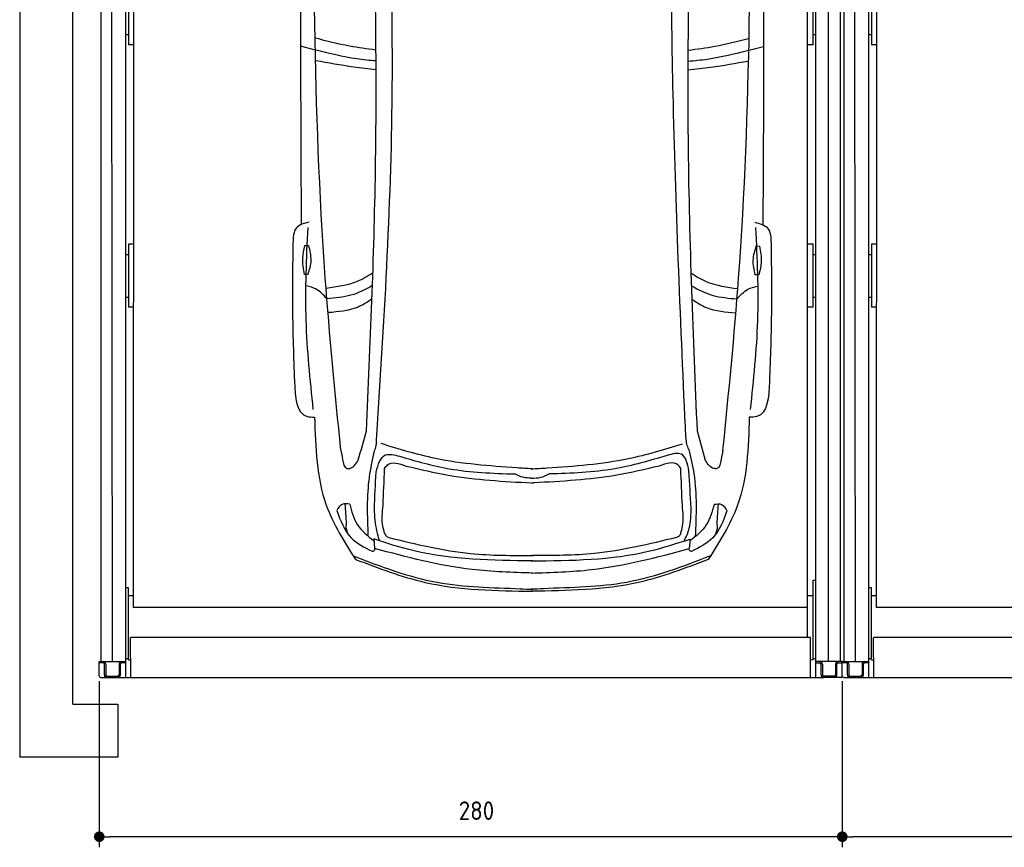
# Model space of a CAD drawing. Header units: millimetres. Extents: x 0 to 9279, y -929 to 5900.
# Tile 1 of 6: x 0 to 3711, y -340 to 2780. Entities that reach past the tile are written whole.
import ezdxf

# ---------------------------------------------------------------- set-up
doc = ezdxf.new("R2010")
doc.units = ezdxf.units.MM
doc.layers.get('0').update_dxf_attribs({"lineweight": 25})
doc.layers.add('4', color=3, linetype='Continuous')
for name, color, linetype, lineweight in [('car', 10, 'Continuous', 25), ('Gebäude', 7, 'Continuous', 25), ('Plattform', 7, 'Continuous', 25)]:
    doc.layers.add(name, color=color, linetype=linetype, lineweight=lineweight)
doc.styles.get("Standard").update_dxf_attribs({"font": 'ISOCP.SHX'})
doc.dimstyles.new('GEN-ISO', dxfattribs={"dimscale": 20, "dimtxt": 3.5, "dimasz": 2, "dimexe": 2, "dimexo": 1, "dimgap": 1.5, "dimtad": 1, "dimdec": 1, "dimlfac": 0.1, "dimdsep": 46, "dimtxsty": 'Standard', "dimblk": 'PUNKT', "dimcen": 2, "dimclrd": 256, "dimclre": 256, "dimclrt": 2, "dimadec": 0, "dimazin": 0, "dimtp": 0.1, "dimtm": 0.1, "dimtfac": 0.71, "dimtdec": 1, "dimtmove": 2, "dimatfit": 3, "dimldrblk": 'PUNKT', "dimfxl": 2, "dimtolj": 1, "dimarcsym": 0})

# ---------------------------------------------------------------- blocks, each defined once
blk = doc.blocks.new('Gebäude_GL550_LP260')
at = {"layer": 'Gebäude'}
for p, q in [((-3400, 5900), (-3400, 200)), ((-3200, 200), (-3200, 5700)), ((-3400, 200), (-3400, 0)), ((-3200, 200), (-3030, 200)), ((-3030, 200), (-3030, 0)), ((-3030, 0), (-3400, 0))]:
    blk.add_line(p, q, dxfattribs=at)
blk = doc.blocks.new('6300_LP260_GL550')
at = {"layer": 'Plattform'}
for p, q in [((3106.8, 360.1), (3106.8, 5610.1)), ((3149.8, 360.1), (3144.8, 5610.1)), ((5799.9, 300.1), (5799.9, 5610.1)), ((5848.4, 360.2), (5847.9, 5610.1)), ((5891.4, 5610.1), (5891.5, 360.1)), ((3199.6, 300.1), (3200, 5590.1)), ((3228.9, 564.5), (3231, 5463.9)), ((5768.9, 452.1), (5768.9, 5463.2)), ((3209.9, 2924), (3209.9, 2685.6)), ((5789.9, 2685.6), (5789.9, 2924)), ((3199.9, 2724.2), (3209.9, 2724.2)), ((5789.9, 2724.2), (5799.9, 2724.2)), ((3229.8, 2685.6), (3209.9, 2685.6)), ((5789.9, 2685.6), (5768.9, 2685.6)), ((3209.9, 1934), (3209.9, 1695.7)), ((3229.5, 1934), (3209.9, 1934)), ((5789.9, 1934), (5768.9, 1934)), ((5789.9, 1695.7), (5789.9, 1934)), ((3199.9, 1895), (3209.9, 1895)), ((5789.9, 1895), (5799.9, 1895)), ((3199.9, 1734.2), (3209.9, 1734.2)), ((5789.9, 1734.2), (5799.9, 1734.2)), ((3229.4, 1695.7), (3209.9, 1695.7)), ((5789.9, 1695.7), (5768.9, 1695.7)), ((3209.9, 638.4), (3199.9, 638.4)), ((3209.9, 481.6), (3209.9, 638.4)), ((5789.9, 666.8), (5789.9, 667.2)), ((5789.9, 667.2), (5789.9, 667.2)), ((5789.9, 667.2), (5799.9, 667.2)), ((5789.9, 666.7), (5789.9, 666.8)), ((5789.9, 666.7), (5789.9, 666.7)), ((5789.9, 666.3), (5789.9, 666.7)), ((5789.9, 366.9), (5789.9, 666.3)), ((3228.9, 608.1), (3209.9, 608.1)), ((5789.9, 608.1), (5768.9, 608.1)), ((5768.9, 564.5), (3228.9, 564.5)), ((3209.9, 366.9), (3209.9, 481.6)), ((3218.5, 300.1), (3217.9, 450.2)), ((3219.9, 452.1), (5777.9, 452.1)), ((5779.9, 300.1), (5779.9, 450.2)), ((3199.9, 371.9), (3209.9, 371.9)), ((5789.9, 371.9), (5799.9, 371.9)), ((3099.9, 306.1), (3099.9, 360.1)), ((3099.9, 360.1), (3199.3, 360.1)), ((3114.3, 355.1), (3099.9, 355.1)), ((3119.3, 310.1), (3119.3, 350.1)), ((3124.3, 350.1), (3124.3, 310.1)), ((3174.3, 350.1), (3174.3, 310.1)), ((3179.3, 310.1), (3179.3, 350.1)), ((3199.6, 355.1), (3184.3, 355.1)), ((3209.9, 366.9), (3217.9, 366.9)), ((5789.9, 366.9), (5779.9, 366.9)), ((5899.9, 360.1), (5799.9, 360.1)), ((5799.9, 355.1), (5814.9, 355.1)), ((5819.9, 310.1), (5819.9, 350.1)), ((5824.9, 350.1), (5824.9, 310.1)), ((5874.9, 350.1), (5874.9, 310.1)), ((5879.9, 310.1), (5879.9, 350.1)), ((5884.6, 355.1), (5899.9, 355.1)), ((5899.9, 306.1), (5899.9, 360.1)), ((3105.9, 300.1), (5831.2, 300.1)), ((3129.3, 305.1), (3169.3, 305.1)), ((5869.9, 305.1), (5829.9, 305.1)), ((5893.9, 300.1), (5829.9, 300.1))]:
    blk.add_line(p, q, dxfattribs=at)
for centre, radius, start, end in [((3114.3, 350.1), 5, 0, 90), ((3114.3, 350.1), 10, 30, 87.3415), ((3114.3, 350.1), 10, 0, 29.9264), ((3184.3, 350.1), 10, 93.6319, 180), ((3184.3, 350.1), 5, 90, 180), ((5814.9, 350.1), 5, 0, 90), ((5814.9, 350.1), 10, 0, 86.3681), ((5884.9, 350.1), 10, 150.0736, 180), ((5884.9, 350.1), 10, 93.6319, 150), ((5884.9, 350.1), 5, 93.4991, 180), ((3105.9, 306.1), 6, 180, 270), ((3129.3, 310.1), 10, 180, 270), ((3129.3, 310.1), 5, 180, 270), ((3169.3, 310.1), 5, 270, 0), ((3169.3, 310.1), 10, 270, 0), ((5829.9, 310.1), 10, 180, 270), ((5829.9, 310.1), 5, 180, 270), ((5869.9, 310.1), 5, 270, 0), ((5869.9, 310.1), 10, 270, 0), ((5893.9, 306.1), 6, 270, 0)]:
    blk.add_arc(centre, radius, start, end, dxfattribs=at)
at = {"layer": 'Plattform', "extrusion": (0, 0, -1)}
blk.add_ellipse((3219.9, 450.2), major_axis=(-2, 0), ratio=0.948324, start_param=0, end_param=1.570796, dxfattribs=at)
at = {"layer": 'Plattform'}
blk.add_ellipse((5777.9, 450.2), major_axis=(2, 0), ratio=0.948324, start_param=0, end_param=1.570796, dxfattribs=at)
blk = doc.blocks.new('Car LP')
at = {"layer": 'car'}
for p, q in [((-815.9, 2040.3), (-871.6, 2054.3)), ((817.6, 2039.6), (873.4, 2053.6)), ((-596, 197.1), (-592.9, 161.4)), ((596.2, 196.6), (593, 160.9))]:
    blk.add_line(p, q, dxfattribs=at)
for points in [[(-855.6, 1302.8), (-840.6, 1302.8)], [(845.3, 1301.6), (858.2, 1301.3)], [(-843.2, 1194.2), (-856.2, 1194.2)], [(855.6, 1192.8), (840.6, 1193.1)]]:
    blk.add_lwpolyline(points, dxfattribs=at)
for points in [[(-719.9, 532.3), (-778.3, 1181.5), (-820.9, 3097.1)], [(720.3, 531.7), (779.3, 1180.8), (823.5, 3096.4)], [(580.3, 580), (533.3, 1839), (521.2, 2874)], [(-585.2, 568.2), (-526.1, 1879.2), (-544.1, 2853.5)], [(-623.3, 604.1), (-589.3, 1585.9), (-599.3, 2816.2)], [(623.8, 603.6), (590.2, 1668.7), (601.7, 2815.7)], [(-838.9, 1391.7), (-887.1, 1369.8), (-900.4, 1312)], [(840.1, 1391), (888.3, 1369.1), (901.5, 1311.2)], [(-823.5, 685.4), (-850.5, 1020.9), (-843.5, 1371.7)], [(824.1, 684.7), (851.4, 1020.2), (844.6, 1371)], [(-900.4, 1312), (-901.9, 1064), (-894.9, 791.5)], [(-856.2, 1194.2), (-863.4, 1255.5), (-855.6, 1302.8)], [(-843.2, 1194.2), (-831.8, 1247.3), (-840.6, 1302.8)], [(845.3, 1301.6), (832.9, 1248.7), (840.6, 1193.1)], [(858.2, 1301.3), (864.3, 1239.9), (855.6, 1192.8)], [(901.5, 1311.2), (902.8, 1063.2), (895.6, 790.8)], [(-772.3, 1102.7), (-813.4, 1138.9), (-848, 1151.3)], [(773.2, 1102), (814.3, 1138.2), (849, 1150.6)], [(-894.9, 791.5), (-847.1, 659.1), (-818.8, 656.4)], [(895.6, 790.8), (847.6, 658.4), (819.4, 655.7)], [(-818.8, 656.4), (-774.8, 324.8), (-664.6, 120.2)], [(819.4, 655.7), (775.1, 324.1), (664.7, 119.6)], [(-654.1, 493.6), (-623.3, 604.1)], [(654.5, 493.1), (623.8, 603.6)], [(-595.3, 523.3), (-587.8, 543.7), (-585.2, 568.2)], [(591.6, 533.8), (584.1, 554.2), (581.6, 578.7)], [(-719.9, 532.3), (-713, 497.1), (-696.4, 462.8), (-693.2, 462.3)], [(-595.3, 523.3), (-613, 430.6), (-617.6, 208.2)], [(-56.9, 464.9), (-363.2, 500.5), (-567.7, 556.5)], [(57.3, 464.9), (363.6, 500.1), (568.2, 556)], [(592.1, 453), (563.4, 516.7), (509.6, 511.7)], [(591.6, 533.8), (610.7, 443), (615.4, 205.8)], [(720.3, 531.7), (713.4, 496.5), (696.8, 462.2), (693.6, 461.7)], [(-587.2, 449.2), (-552.2, 513.6), (-498.3, 508.6)], [(-554.7, 463.2), (-544.2, 476.1), (-473.6, 472.1)], [(-498.3, 508.6), (-312.1, 462), (-64.5, 442)], [(509.6, 511.7), (312.5, 461.7), (64.9, 442)], [(561.2, 463.1), (550.6, 476.1), (480.1, 472.1)], [(-593.6, 310), (-587.2, 449.2)], [(-560.7, 322.7), (-554.7, 463.2)], [(-473.6, 472.1), (-313.7, 437.5), (-1.1, 408.6)], [(2.5, 461.5), (-56.9, 464.9)], [(-2.1, 461.5), (57.3, 464.9)], [(480.1, 472.1), (320.2, 437.5), (7.6, 408.6)], [(567.1, 322.6), (561.2, 463.1)], [(600.2, 314.9), (592.1, 453)], [(-1.8, 426.6), (-33.2, 429.4), (-64.5, 442)], [(-1.8, 426.6), (33.6, 429.4), (64.9, 442)], [(-1.1, 408.6), (3.1, 408.4), (7.6, 408.6)], [(-735.2, 304), (-681.7, 202.3), (-602, 150.7)], [(-686.2, 328.4), (-715, 327.6), (-734.9, 304)], [(-697.9, 253.9), (-702.9, 329.9)], [(-686.5, 328.4), (-657.1, 250.4), (-595.4, 190.4)], [(-573.9, 189.9), (-583.9, 227.1), (-593.6, 310)], [(-554.8, 219.2), (-561.4, 244.9), (-560.7, 322.7)], [(561.3, 219.2), (567.8, 244.9), (567.1, 322.6)], [(574.1, 189.5), (593.3, 237.4), (600.2, 314.9)], [(686.8, 327.8), (657.4, 249.9), (595.6, 189.9)], [(735.4, 303.4), (681.9, 201.7), (602.1, 150.2)], [(686.5, 327.8), (715.3, 327), (735.2, 303.4)], [(698.2, 253.3), (703.1, 329.3)], [(2.5, 114.4), (-443.8, 152.1), (-596, 197.1)], [(-554.8, 219.2), (-548.3, 207.9), (-539.4, 202.7)], [(-539.4, 202.7), (-231, 142.5), (5.1, 134.9)], [(-2.4, 114.4), (444, 151.7), (596.2, 196.6)], [(545, 202.6), (236.6, 142.4), (0.5, 134.8)], [(561.3, 219.2), (554.7, 207.8), (545, 202.6)], [(-602, 150.7), (-598.2, 151.4), (-589.8, 160.5)], [(602.1, 150.2), (598.3, 150.9), (589.9, 160)], [(-673.1, 133.6), (-357.4, 33.7), (-44.1, 9.4), (2.6, 7.2)], [(-664.6, 120.2), (-402, 33.5), (2.6, 0)], [(664.7, 119.6), (402, 33.2), (-2.6, 0)], [(673.2, 133.1), (357.4, 33.4), (44.1, 9.4), (-2.5, 7.2)]]:
    blk.add_spline(points, degree=3, dxfattribs=at)
for points, knots in [([(-868.7, 3077.8), (-870.5, 2733.1), (-872.8, 2165.5), (-870.5, 1597.9), (-869.3, 1382.1)], [30.231792, 30.231792, 30.231792, 30.231792, 135.773846, 200.510428, 200.510428, 200.510428, 200.510428]), ([(871.3, 3077.8), (872.8, 2728.1), (874.7, 2162.6), (871.9, 1597.2), (870.5, 1381.4)], [30.867502, 30.867502, 30.867502, 30.867502, 135.773846, 200.510428, 200.510428, 200.510428, 200.510428]), ([(-587.6, 2040.3), (-620.9, 2044.2), (-698.2, 2054.8), (-773.8, 2074.4), (-814.7, 2084.4)], [6.432991, 6.432991, 6.432991, 6.432991, 16.542425, 29.830107, 29.830107, 29.830107, 29.830107]), ([(589.6, 2039.9), (622.8, 2043.7), (700, 2054.2), (775.5, 2073.7), (816.5, 2084.2)], [6.454001, 6.454001, 6.454001, 6.454001, 16.542425, 29.830107, 29.830107, 29.830107, 29.830107]), ([(-587.2, 1998.9), (-611.5, 2000.9), (-688.6, 2008.7), (-764.1, 2027.5), (-815.9, 2040.3)], [6.556459, 6.556459, 6.556459, 6.556459, 13.869915, 29.827446, 29.827446, 29.827446, 29.827446]), ([(589.1, 1998.4), (613.4, 2000.4), (690.4, 2008.2), (765.8, 2026.8), (817.6, 2039.6)], [6.580352, 6.580352, 6.580352, 6.580352, 13.869915, 29.827446, 29.827446, 29.827446, 29.827446]), ([(-587.2, 1966.1), (-615.6, 1969), (-691.9, 1977.6), (-767.6, 1991.2), (-813.3, 1999.5)], [6.632744, 6.632744, 6.632744, 6.632744, 15.228907, 29.682847, 29.682847, 29.682847, 29.682847]), ([(589.1, 1965.6), (617.4, 1968.5), (693.7, 1977), (769.3, 1990.6), (814.9, 1998.8)], [6.659247, 6.659247, 6.659247, 6.659247, 15.228907, 29.682847, 29.682847, 29.682847, 29.682847]), ([(-599, 1200.5), (-618, 1187.5), (-671.8, 1156.1), (-735.1, 1147.2), (-774.8, 1141.6)], [7.448929, 7.448929, 7.448929, 7.448929, 14.333449, 26.290813, 26.290813, 26.290813, 26.290813]), ([(600.9, 1199.5), (619.6, 1186.6), (673.1, 1155.4), (736.1, 1146.6), (775.8, 1141)], [7.547649, 7.547649, 7.547649, 7.547649, 14.333449, 26.290813, 26.290813, 26.290813, 26.290813]), ([(-600.7, 1152.2), (-626.7, 1137), (-680.7, 1110.6), (-741.6, 1105.3), (-772.3, 1102.7)], [6.483065, 6.483065, 6.483065, 6.483065, 15.438065, 24.585476, 24.585476, 24.585476, 24.585476]), ([(602.5, 1151.2), (628.2, 1136.2), (682, 1110), (742.5, 1104.7), (773.2, 1102)], [6.572602, 6.572602, 6.572602, 6.572602, 15.438065, 24.585476, 24.585476, 24.585476, 24.585476]), ([(-602.5, 1102.2), (-619.9, 1089.2), (-669.4, 1058.5), (-729.8, 1053.3), (-766.6, 1050.2)], [6.800586, 6.800586, 6.800586, 6.800586, 13.265249, 24.502716, 24.502716, 24.502716, 24.502716]), ([(604.2, 1101.1), (621.3, 1088.3), (670.6, 1057.9), (730.7, 1052.7), (767.5, 1049.5)], [6.892544, 6.892544, 6.892544, 6.892544, 13.265249, 24.502716, 24.502716, 24.502716, 24.502716]), ([(2.5, 68.4), (-73.6, 70.8), (-275.5, 77.1), (-471.2, 128.2), (-592.9, 161.4)], [0, 0, 0, 0, 22.79473, 60.440533, 60.440533, 60.440533, 60.440533]), ([(-2.5, 68.4), (73.7, 70.7), (275.6, 76.9), (471.3, 127.8), (593, 160.9)], [0, 0, 0, 0, 22.79473, 60.440533, 60.440533, 60.440533, 60.440533])]:
    blk.add_open_spline(points, degree=3, knots=knots, dxfattribs=at)
for points, end_tangent in [([(-693.2, 462.3), (-685.9, 463.3), (-654.1, 493.6)], (0.273409, 0.961898)), ([(693.6, 461.7), (686.3, 462.7), (654.5, 493.1)], (-0.272593, 0.96213)), ([(-690.4, 212.3), (-699.2, 247.9), (-697.9, 253.9)], (-0.033884, 0.999426)), ([(690.6, 211.7), (699.4, 247.3), (698.2, 253.3)], (0.034732, 0.999397))]:
    blk.add_spline(points, degree=3, dxfattribs=dict(at, end_tangent=end_tangent))
blk = doc.blocks.new('PUNKT')
at = {"layer": '4', "color": 0, "linetype": 'ByBlock'}
blk.add_line((-0.5, 0), (-1, 0), dxfattribs=at)
at = {"layer": '4', "color": 0, "linetype": 'ByBlock', "const_width": 0.5}
blk.add_lwpolyline([(-0.25, 0, 1), (0.25, 0, 1)], format="xyb", close=True, dxfattribs=at)
blk = doc.blocks.new('*D18')
at = {"layer": '4', "lineweight": -2, "transparency": 16777216}
for p, q in [((3099.9, 286.1), (3099.9, -340)), ((5900, 286.1), (5900, -340)), ((5860, -300), (3139.9, -300))]:
    blk.add_line(p, q, dxfattribs=at)
at = {"layer": 'Defpoints', "color": 0, "transparency": 16777216}
for p in [(3099.9, 306.1), (5900, 306.1), (3099.9, -300)]:
    blk.add_point(p, dxfattribs=at)
at = {"layer": '4', "lineweight": -2, "transparency": 16777216, "xscale": 40, "yscale": 40, "zscale": 40, "rotation": 180}
blk.add_blockref('PUNKT', (3099.9, -300), dxfattribs=at)
at = {"layer": '4', "lineweight": -2, "transparency": 16777216, "xscale": 40, "yscale": 40, "zscale": 40}
blk.add_blockref('PUNKT', (5900, -300), dxfattribs=at)
at = {"layer": '4', "color": 2, "transparency": 16777216, "insert": (4558.3, -201.8), "char_height": 70, "attachment_point": 5}
blk.add_mtext('280', dxfattribs=at)
blk = doc.blocks.new('*D21')
at = {"layer": '4', "lineweight": -2, "transparency": 16777216}
for p, q in [((299.9, 286.1), (299.9, -340)), ((3099.9, 286.1), (3099.9, -340)), ((3059.9, -300), (339.9, -300))]:
    blk.add_line(p, q, dxfattribs=at)
at = {"layer": 'Defpoints', "color": 0, "transparency": 16777216}
for p in [(299.9, 306.1), (3099.9, 306.1), (299.9, -300)]:
    blk.add_point(p, dxfattribs=at)
at = {"layer": '4', "lineweight": -2, "transparency": 16777216, "xscale": 40, "yscale": 40, "zscale": 40, "rotation": 180}
blk.add_blockref('PUNKT', (299.9, -300), dxfattribs=at)
at = {"layer": '4', "lineweight": -2, "transparency": 16777216, "xscale": 40, "yscale": 40, "zscale": 40}
blk.add_blockref('PUNKT', (3099.9, -300), dxfattribs=at)
at = {"layer": '4', "color": 2, "transparency": 16777216, "insert": (1721.3, -201.8), "char_height": 70, "attachment_point": 5}
blk.add_mtext('280', dxfattribs=at)

msp = doc.modelspace()

# ---------------------------------------------------------------- block references
for name, p in [('Gebäude_GL550_LP260', (3400, 0)), ('6300_LP260_GL550', (-2800, 0)), ('6300_LP260_GL550', (0, 0))]:
    msp.add_blockref(name, p)
at = {"layer": 'car'}
msp.add_blockref('Car LP', (1930.06, 625.36), dxfattribs=at)

# ---------------------------------------------------------------- dimensions: what is measured, and where the dimension line sits
at = {"layer": '4'}
for base, p1, p2, picture, middle in [((299.91, -300), (3099.94, 306.13), (299.91, 306.13), '*D21', (1721.33, -201.82)), ((3099.94, -300), (5899.97, 306.11), (3099.94, 306.12), '*D18', (4558.32, -201.82))]:
    dim = msp.add_linear_dim(base=base, p1=p1, p2=p2, dimstyle='GEN-ISO', override={"dimtdec": 3, "dimtolj": 0}, dxfattribs=at)
    dim.commit()
    dim.dimension.update_dxf_attribs({"geometry": picture, "text_midpoint": middle, "dimtype": 160})

doc.saveas('drawing.dxf')
